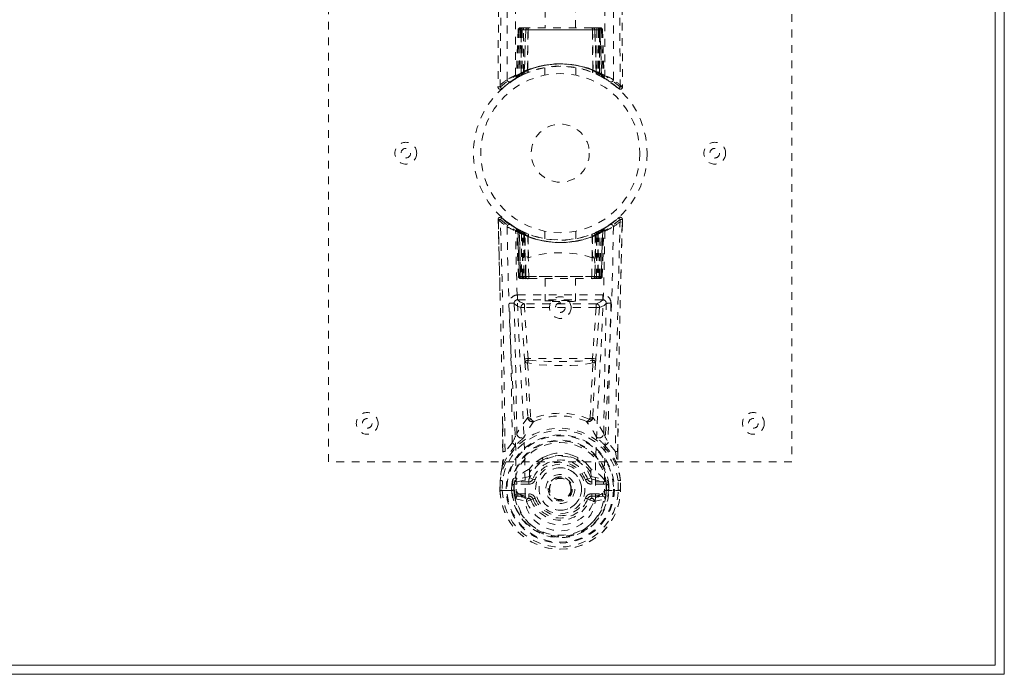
# Model space of a CAD drawing. Header units: inches. Extents: x 18.8 to 114.3, y 46.6 to 70.1.
# Tile 7 of 8: x 101.5 to 114.3, y 46.6 to 55. Entities that reach past the tile are written whole.
import ezdxf

# ---------------------------------------------------------------- set-up
doc = ezdxf.new("R2010")
doc.units = ezdxf.units.IN
doc.header["$MEASUREMENT"] = 0
doc.linetypes.add('SLD-Dashed', pattern=[0.075, 0.05, -0.025])
doc.linetypes.add('SLD-Solid', pattern=[0])

msp = doc.modelspace()

# ---------------------------------------------------------------- linework, layer by layer
at = {"color": 7, "linetype": 'SLD-Solid', "lineweight": 15}
for p, q in [((114.263, 70.057), (114.263, 46.557)), ((114.145, 46.675), (114.145, 69.938)), ((114.145, 69.938), (114.145, 46.675)), ((18.881, 46.675), (114.145, 46.675)), ((114.145, 46.675), (18.881, 46.675)), ((114.263, 46.557), (18.763, 46.557))]:
    msp.add_line(p, q, dxfattribs=at)
at = {"color": 7, "linetype": 'SLD-Dashed', "lineweight": 0}
for p, q in [((105.513, 49.307), (105.513, 57.307)), ((111.513, 57.307), (111.513, 49.307)), ((108.318, 55.164), (108.318, 54.932)), ((108.708, 54.932), (108.708, 55.164)), ((107.966, 54.903), (107.945, 54.297)), ((107.979, 54.903), (107.959, 54.305)), ((107.979, 54.903), (107.966, 54.903)), ((107.998, 54.903), (107.977, 54.316)), ((108, 54.906), (107.978, 54.312)), ((108.065, 54.903), (107.998, 54.903)), ((108.005, 54.903), (108.004, 54.345)), ((108.005, 54.903), (109.02, 54.903)), ((108.006, 54.346), (108.005, 54.903)), ((108.019, 54.932), (108.009, 54.932)), ((108.019, 54.903), (108.018, 54.352)), ((108.019, 54.93), (108.019, 54.903)), ((109.007, 54.903), (108.019, 54.903)), ((108.082, 54.932), (108.028, 54.932)), ((108.037, 54.36), (108.037, 54.903)), ((108.037, 54.903), (108.988, 54.903)), ((108.045, 54.351), (108.065, 54.903)), ((108.066, 54.903), (108.047, 54.352)), ((108.065, 54.903), (108.066, 54.903)), ((108.088, 54.379), (108.094, 54.903)), ((108.096, 54.903), (108.092, 54.381)), ((108.096, 54.903), (108.094, 54.903)), ((108.103, 54.932), (108.096, 54.932)), ((108.929, 54.903), (108.096, 54.903)), ((108.922, 54.932), (108.104, 54.932)), ((108.93, 54.932), (108.922, 54.932)), ((108.934, 54.381), (108.929, 54.903)), ((108.932, 54.903), (108.929, 54.903)), ((108.932, 54.903), (108.937, 54.379)), ((108.998, 54.932), (108.943, 54.932)), ((108.979, 54.352), (108.959, 54.903)), ((108.959, 54.903), (108.961, 54.903)), ((108.961, 54.903), (108.98, 54.351)), ((109.028, 54.903), (108.961, 54.903)), ((108.988, 54.903), (108.989, 54.36)), ((108.988, 54.903), (108.988, 54.903)), ((109.016, 54.932), (109.006, 54.932)), ((109.007, 54.903), (109.007, 54.352)), ((109.02, 54.903), (109.019, 54.346)), ((109.021, 54.345), (109.021, 54.903)), ((109.027, 54.932), (109.027, 54.932)), ((109.048, 54.312), (109.027, 54.906)), ((109.028, 54.903), (109.048, 54.316)), ((109.032, 54.931), (109.029, 54.932)), ((109.046, 54.903), (109.067, 54.305)), ((109.059, 54.903), (109.046, 54.903)), ((109.059, 54.903), (109.081, 54.297)), ((107.962, 54.29), (108.029, 54.325)), ((107.977, 54.316), (108.045, 54.351)), ((108.017, 54.319), (108.004, 54.345)), ((108.019, 54.32), (108.006, 54.346)), ((108.029, 54.325), (108.03, 54.326)), ((108.033, 54.327), (108.03, 54.326)), ((108.047, 54.352), (108.045, 54.351)), ((108.049, 54.334), (108.05, 54.335)), ((108.088, 54.379), (108.092, 54.381)), ((108.091, 54.352), (108.095, 54.354)), ((108.313, 54.414), (108.313, 54.317)), ((108.713, 54.317), (108.713, 54.414)), ((108.93, 54.354), (108.935, 54.352)), ((108.934, 54.381), (108.937, 54.379)), ((108.975, 54.335), (108.977, 54.334)), ((108.98, 54.351), (108.979, 54.352)), ((108.98, 54.351), (109.048, 54.316)), ((109.007, 54.352), (108.995, 54.326)), ((108.995, 54.326), (108.997, 54.325)), ((108.997, 54.325), (109.063, 54.29)), ((109.019, 54.346), (109.006, 54.32)), ((109.021, 54.345), (109.008, 54.319)), ((107.756, 54.142), (107.857, 54.223)), ((107.867, 54.23), (107.969, 54.293)), ((107.93, 54.272), (107.944, 54.28)), ((107.945, 54.297), (107.959, 54.305)), ((109.067, 54.305), (109.081, 54.297)), ((109.076, 54.285), (109.089, 54.277)), ((109.082, 54.28), (109.095, 54.272)), ((107.706, 54.165), (107.736, 54.165)), ((107.708, 52.397), (107.707, 52.447)), ((107.709, 52.447), (107.71, 52.397)), ((107.731, 51.523), (107.711, 52.44)), ((109.244, 52.449), (109.226, 52.434)), ((109.268, 52.47), (109.254, 52.457)), ((109.315, 52.401), (109.317, 52.447)), ((109.317, 52.4), (109.318, 52.447)), ((107.941, 52.335), (107.871, 52.379)), ((107.947, 52.331), (107.934, 52.339)), ((107.953, 52.327), (107.94, 52.334)), ((107.947, 52.331), (107.947, 52.331)), ((107.962, 52.306), (107.949, 52.314)), ((107.97, 51.711), (107.949, 52.314)), ((107.95, 52.329), (107.95, 52.329)), ((107.962, 52.306), (107.983, 51.711)), ((107.983, 51.711), (107.962, 52.306)), ((107.962, 52.306), (107.962, 52.306)), ((107.965, 52.321), (107.965, 52.321)), ((108.03, 52.288), (107.965, 52.321)), ((107.981, 52.299), (108.001, 51.707)), ((108.047, 52.262), (107.981, 52.296)), ((108.001, 51.711), (107.981, 52.296)), ((108.009, 52.266), (108.021, 52.292)), ((108.027, 52.257), (108.039, 52.283)), ((108.032, 52.287), (108.03, 52.288)), ((108.039, 52.283), (108.032, 52.287)), ((108.041, 52.251), (108.053, 52.277)), ((108.052, 52.277), (108.071, 52.269)), ((108.313, 52.296), (108.313, 52.199)), ((108.713, 52.199), (108.713, 52.296)), ((108.954, 52.269), (108.973, 52.277)), ((109.045, 52.296), (108.978, 52.262)), ((109.003, 52.259), (108.991, 52.285)), ((108.995, 52.288), (108.994, 52.287)), ((109.06, 52.321), (108.995, 52.288)), ((109.022, 51.707), (109.044, 52.299)), ((109.024, 51.711), (109.045, 52.296)), ((109.042, 51.711), (109.063, 52.306)), ((109.063, 52.306), (109.042, 51.711)), ((109.056, 51.711), (109.077, 52.314)), ((109.06, 52.321), (109.06, 52.321)), ((109.077, 52.314), (109.063, 52.306)), ((109.063, 52.306), (109.063, 52.306)), ((109.075, 52.329), (109.075, 52.329)), ((109.091, 52.339), (109.078, 52.331)), ((109.078, 52.331), (109.078, 52.331)), ((109.185, 52.402), (109.167, 52.384)), ((108.009, 52.266), (108.009, 51.711)), ((108.027, 52.257), (108.009, 52.266)), ((108.022, 52.259), (108.041, 52.251)), ((108.023, 51.711), (108.022, 52.259)), ((108.027, 51.711), (108.027, 52.257)), ((108.041, 52.251), (108.041, 51.711)), ((108.06, 52.243), (108.041, 52.251)), ((108.041, 52.251), (108.041, 51.711)), ((108.047, 52.262), (108.049, 52.261)), ((108.066, 51.711), (108.047, 52.262)), ((108.049, 52.261), (108.066, 51.761)), ((108.06, 52.243), (108.071, 52.269)), ((108.06, 51.711), (108.06, 52.243)), ((108.098, 52.23), (108.094, 52.231)), ((108.096, 51.954), (108.094, 52.231)), ((108.102, 52.257), (108.098, 52.258)), ((108.098, 52.23), (108.101, 51.952)), ((108.928, 52.258), (108.923, 52.257)), ((108.925, 51.952), (108.927, 52.23)), ((108.931, 52.231), (108.927, 52.23)), ((108.931, 52.231), (108.929, 51.954)), ((108.978, 52.262), (108.959, 51.711)), ((108.959, 51.761), (108.977, 52.261)), ((108.985, 52.251), (108.966, 52.243)), ((108.966, 52.243), (108.966, 51.711)), ((108.977, 52.261), (108.978, 52.262)), ((108.984, 52.251), (109.003, 52.259)), ((108.984, 51.711), (108.985, 52.251)), ((108.984, 51.711), (108.984, 52.251)), ((109.016, 52.266), (108.998, 52.257)), ((108.998, 52.257), (108.998, 51.711)), ((109.003, 52.259), (109.003, 51.711)), ((109.016, 51.711), (109.016, 52.266)), ((108.099, 51.952), (108.101, 51.952)), ((108.106, 51.708), (108.099, 51.952)), ((108.92, 51.708), (108.926, 51.952)), ((108.925, 51.952), (108.926, 51.952)), ((107.97, 51.711), (107.983, 51.711)), ((108.001, 51.711), (108.066, 51.711)), ((108.009, 51.711), (108.027, 51.711)), ((108.01, 51.682), (108.023, 51.682)), ((108.013, 51.682), (108.023, 51.682)), ((108.031, 51.682), (108.022, 51.683)), ((108.041, 51.711), (108.023, 51.711)), ((108.023, 51.682), (108.024, 51.682)), ((108.998, 51.711), (108.027, 51.711)), ((108.031, 51.682), (108.089, 51.682)), ((108.041, 51.711), (108.06, 51.711)), ((108.041, 51.711), (108.984, 51.711)), ((108.966, 51.711), (108.06, 51.711)), ((108.089, 51.682), (108.06, 51.682)), ((108.067, 51.711), (108.066, 51.711)), ((108.067, 51.711), (108.067, 51.709)), ((108.096, 51.682), (108.112, 51.682)), ((108.096, 51.682), (108.096, 51.682)), ((108.112, 51.682), (108.913, 51.682)), ((108.318, 51.682), (108.318, 51.391)), ((108.708, 51.391), (108.708, 51.682)), ((108.913, 51.682), (108.929, 51.682)), ((108.929, 51.682), (108.93, 51.682)), ((108.936, 51.682), (108.994, 51.682)), ((108.965, 51.682), (108.936, 51.682)), ((108.959, 51.711), (108.958, 51.711)), ((108.958, 51.709), (108.958, 51.711)), ((108.959, 51.711), (109.024, 51.711)), ((108.965, 51.682), (108.965, 51.682)), ((108.965, 51.682), (108.984, 51.682)), ((108.966, 51.711), (108.984, 51.711)), ((109.003, 51.711), (108.984, 51.711)), ((108.998, 51.711), (109.016, 51.711)), ((109.001, 51.682), (109.002, 51.682)), ((109.002, 51.682), (109.012, 51.682)), ((109.002, 51.682), (109.016, 51.682)), ((109.024, 51.711), (109.024, 51.711)), ((109.042, 51.711), (109.056, 51.711)), ((107.961, 51.47), (107.961, 51.408)), ((109.064, 51.47), (107.961, 51.47)), ((107.961, 51.408), (109.064, 51.408)), ((109.064, 51.408), (109.064, 51.47)), ((108.004, 51.308), (108.051, 50.643)), ((108.049, 51.355), (108.049, 51.31)), ((108.977, 51.355), (108.049, 51.355)), ((108.977, 51.31), (108.049, 51.31)), ((108.095, 50.647), (108.049, 51.31)), ((108.977, 51.31), (108.93, 50.647)), ((109.021, 51.308), (108.975, 50.643)), ((108.977, 51.355), (108.977, 51.31)), ((109.021, 51.308), (108.977, 51.31)), ((108.93, 50.647), (108.095, 50.647)), ((108.127, 49.876), (108.127, 49.875)), ((108.899, 49.875), (108.899, 49.876)), ((107.768, 49.437), (107.764, 49.798)), ((109.257, 49.437), (109.261, 49.782)), ((107.891, 49.556), (107.798, 49.441)), ((109.227, 49.441), (109.134, 49.556)), ((108.36, 49.394), (108.285, 49.366)), ((108.74, 49.366), (108.666, 49.394)), ((111.513, 49.307), (105.513, 49.307)), ((108.159, 49.268), (108.11, 49.214)), ((108.915, 49.214), (108.866, 49.268)), ((108.115, 49.121), (107.948, 49.084)), ((108.104, 49.085), (108.117, 49.102)), ((108.116, 49.169), (108.115, 49.121)), ((108.117, 49.102), (108.16, 49.086)), ((108.866, 49.086), (108.908, 49.102)), ((108.908, 49.102), (108.921, 49.085)), ((108.909, 49.169), (108.911, 49.121)), ((108.911, 49.121), (109.078, 49.084)), ((107.732, 48.937), (107.733, 49.065)), ((107.733, 49.069), (107.733, 49.065)), ((107.734, 49.065), (107.734, 48.937)), ((107.763, 49.064), (107.762, 48.941)), ((107.883, 48.942), (107.884, 49.016)), ((107.913, 49.014), (107.884, 49.016)), ((107.913, 49.014), (107.913, 48.942)), ((107.918, 49.028), (107.914, 49.014)), ((107.918, 49.028), (107.918, 48.943)), ((107.918, 49.028), (107.918, 49.028)), ((107.952, 49.048), (108.104, 49.085)), ((107.952, 49.048), (107.952, 49.018)), ((108.104, 49.048), (107.952, 49.048)), ((108.104, 49.018), (107.952, 49.018)), ((108.104, 49.048), (108.104, 49.085)), ((108.104, 49.018), (108.104, 49.048)), ((108.921, 49.048), (108.921, 49.085)), ((108.921, 49.085), (109.074, 49.048)), ((109.074, 49.048), (108.921, 49.048)), ((108.921, 49.018), (108.921, 49.048)), ((109.074, 49.018), (108.921, 49.018)), ((109.074, 49.018), (109.074, 49.048)), ((109.112, 49.014), (109.107, 49.028)), ((109.107, 49.028), (109.108, 48.943)), ((109.142, 49.016), (109.112, 49.014)), ((109.112, 48.942), (109.112, 49.014)), ((109.142, 49.016), (109.142, 49.016)), ((109.142, 49.016), (109.142, 48.942)), ((109.263, 48.941), (109.262, 49.064)), ((109.292, 48.937), (109.291, 49.065)), ((109.292, 49.065), (109.292, 49.069)), ((109.293, 48.937), (109.292, 49.065)), ((107.733, 48.937), (107.736, 48.937)), ((107.736, 48.937), (107.763, 48.937)), ((107.763, 48.937), (107.781, 48.937)), ((107.781, 48.938), (107.799, 48.938)), ((107.781, 48.937), (107.781, 48.938)), ((107.799, 48.938), (107.941, 48.938)), ((107.913, 48.942), (107.883, 48.942)), ((107.883, 48.942), (107.883, 48.942)), ((107.918, 48.943), (107.913, 48.942)), ((107.92, 48.864), (107.913, 48.942)), ((107.965, 48.896), (107.965, 48.866)), ((107.965, 48.896), (108.104, 48.896)), ((108.104, 48.836), (107.965, 48.866)), ((107.965, 48.866), (108.104, 48.866)), ((108.104, 48.896), (108.104, 48.866)), ((108.104, 48.866), (108.104, 48.836)), ((108.669, 48.957), (108.669, 48.953)), ((108.921, 48.866), (108.921, 48.896)), ((108.921, 48.896), (109.061, 48.896)), ((108.921, 48.836), (108.921, 48.866)), ((109.061, 48.866), (108.921, 48.836)), ((108.921, 48.866), (109.061, 48.866)), ((109.061, 48.866), (109.061, 48.896)), ((109.084, 48.938), (109.226, 48.938)), ((109.084, 48.932), (109.085, 48.938)), ((109.108, 48.943), (109.112, 48.942)), ((109.142, 48.942), (109.112, 48.942)), ((109.142, 48.942), (109.142, 48.942)), ((109.226, 48.938), (109.245, 48.938)), ((109.245, 48.938), (109.245, 48.937)), ((109.245, 48.937), (109.263, 48.937)), ((109.263, 48.937), (109.289, 48.937)), ((109.289, 48.937), (109.293, 48.937)), ((107.935, 48.829), (108.076, 48.796)), ((108.16, 48.827), (108.132, 48.817)), ((108.893, 48.817), (108.866, 48.827)), ((108.949, 48.796), (109.09, 48.829))]:
    msp.add_line(p, q, dxfattribs=at)
at = {"color": 7, "linetype": 'SLD-Dashed', "lineweight": 0, "flags": 128}
for points in [[(107.825, 54.259), (107.826, 56.354), (107.837, 58.448), (107.859, 60.541), (107.892, 62.631), (107.915, 63.943), (107.939, 65.253), (107.959, 66.559), (107.969, 67.862), (107.965, 69.161)], [(107.933, 54.314), (107.934, 56.181), (107.944, 58.047), (107.963, 59.911), (107.991, 61.774), (108.018, 63.263), (108.047, 64.749), (108.073, 66.232), (108.087, 67.712), (108.082, 69.185)], [(108.943, 69.185), (108.938, 67.712), (108.953, 66.232), (108.978, 64.749), (109.007, 63.263), (109.035, 61.774), (109.063, 59.911), (109.081, 58.047), (109.091, 56.181), (109.092, 54.314)], [(109.201, 54.259), (109.199, 56.354), (109.188, 58.448), (109.166, 60.541), (109.134, 62.631), (109.11, 63.943), (109.086, 65.253), (109.067, 66.559), (109.056, 67.862), (109.061, 69.161)], [(107.806, 68.662), (107.808, 67.967), (107.809, 67.24), (107.809, 66.478), (107.807, 65.684), (107.805, 64.9), (107.802, 64.23), (107.799, 63.597), (107.796, 62.924), (107.792, 62.21), (107.791, 62.014), (107.789, 61.816), (107.788, 61.615), (107.787, 61.412), (107.786, 61.297), (107.785, 61.051), (107.783, 60.782), (107.78, 60.351), (107.776, 59.87), (107.773, 59.339), (107.769, 58.759), (107.766, 58.368), (107.763, 57.958), (107.76, 57.553), (107.757, 57.171), (107.755, 56.803), (107.75, 56.183), (107.746, 55.609), (107.742, 55.082), (107.739, 54.6), (107.736, 54.165)], [(109.219, 68.662), (109.217, 67.812), (109.217, 66.923), (109.217, 65.993), (109.22, 65.028), (109.223, 64.237), (109.226, 63.606), (109.229, 62.932), (109.233, 62.215), (109.235, 62.019), (109.236, 61.819), (109.237, 61.617), (109.238, 61.412), (109.239, 61.294), (109.241, 61.045), (109.243, 60.773), (109.246, 60.339), (109.249, 59.858), (109.253, 59.328), (109.257, 58.751), (109.26, 58.363), (109.262, 57.957), (109.266, 57.51), (109.269, 57.066), (109.272, 56.651), (109.275, 56.16), (109.279, 55.715), (109.281, 55.315), (109.284, 54.96), (109.286, 54.65), (109.288, 54.385), (109.29, 54.164)], [(107.776, 68.171), (107.776, 65.039), (107.757, 61.414), (107.732, 57.79), (107.706, 54.165)], [(109.249, 68.197), (109.25, 65.039), (109.268, 61.414), (109.294, 57.79), (109.32, 54.165)], [(107.966, 54.903), (107.969, 54.903), (107.977, 54.903), (107.99, 54.903), (108.005, 54.903)], [(108.019, 54.903), (108.004, 54.903), (107.992, 54.903), (107.983, 54.903), (107.979, 54.903)], [(107.999, 54.91), (107.999, 54.909), (107.998, 54.903)], [(107.998, 54.903), (107.998, 54.903), (108, 54.903), (108.003, 54.903), (108.008, 54.903), (108.014, 54.903), (108.021, 54.903), (108.029, 54.903), (108.037, 54.903)], [(108.094, 54.903), (108.083, 54.903), (108.075, 54.903), (108.069, 54.903), (108.066, 54.903)], [(108.094, 54.903), (108.094, 54.908), (108.094, 54.914), (108.095, 54.919), (108.096, 54.923), (108.098, 54.927), (108.099, 54.929), (108.101, 54.931), (108.103, 54.932)], [(108.922, 54.932), (108.924, 54.931), (108.926, 54.929), (108.927, 54.927), (108.929, 54.923), (108.93, 54.919), (108.931, 54.914), (108.931, 54.908), (108.932, 54.903)], [(108.959, 54.903), (108.956, 54.903), (108.951, 54.903), (108.942, 54.903), (108.932, 54.903)], [(108.988, 54.903), (108.996, 54.903), (109.004, 54.903), (109.011, 54.903), (109.017, 54.903), (109.022, 54.903), (109.025, 54.903), (109.027, 54.903), (109.028, 54.903)], [(109.046, 54.903), (109.042, 54.903), (109.034, 54.903), (109.021, 54.903), (109.007, 54.903)], [(109.02, 54.903), (109.035, 54.903), (109.048, 54.903), (109.057, 54.903), (109.059, 54.903)], [(108.001, 54.311), (108.009, 54.316), (108.016, 54.321)], [(108.091, 54.352), (108.092, 54.353), (108.092, 54.355), (108.093, 54.358), (108.093, 54.361), (108.092, 54.365), (108.091, 54.369), (108.09, 54.374), (108.088, 54.379)], [(108.275, 54.408), (108.297, 54.413), (108.299, 54.413)], [(108.71, 54.414), (108.712, 54.414), (108.694, 54.417), (108.656, 54.422), (108.601, 54.428), (108.537, 54.431), (108.513, 54.432)], [(108.935, 54.352), (108.933, 54.353), (108.933, 54.355), (108.932, 54.358), (108.932, 54.361), (108.933, 54.365), (108.934, 54.369), (108.935, 54.374), (108.937, 54.379)], [(109.009, 54.321), (109.016, 54.316), (109.025, 54.311)], [(109.059, 54.293), (109.065, 54.292), (109.07, 54.296), (109.075, 54.302)], [(109.271, 54.145), (109.278, 54.141), (109.286, 54.139), (109.295, 54.138), (109.302, 54.139), (109.309, 54.143), (109.315, 54.148), (109.318, 54.155), (109.319, 54.162)], [(109.32, 54.165), (109.319, 54.165), (109.317, 54.165), (109.311, 54.164), (109.301, 54.165), (109.295, 54.165), (109.29, 54.165)], [(107.781, 52.449), (107.778, 52.451), (107.757, 52.47)], [(109.293, 51.479), (109.294, 51.553), (109.298, 51.725), (109.303, 51.935), (109.308, 52.182), (109.314, 52.44)], [(107.825, 52.354), (107.832, 51.9), (107.845, 51.451), (107.862, 51.008), (107.883, 50.572), (107.914, 50.006), (107.937, 49.459), (107.941, 48.932)], [(108.058, 48.866), (108.054, 49.396), (108.03, 49.945), (107.998, 50.512), (107.975, 50.949), (107.957, 51.394), (107.943, 51.844), (107.935, 52.298)], [(107.956, 52.326), (107.95, 52.329), (107.947, 52.331)], [(107.979, 52.303), (107.974, 52.314), (107.968, 52.319)], [(108.021, 52.29), (108.013, 52.295), (108.005, 52.3)], [(108.022, 52.259), (108.027, 52.269), (108.031, 52.278), (108.034, 52.284), (108.035, 52.285)], [(108.052, 52.277), (108.052, 52.275), (108.049, 52.27), (108.045, 52.261), (108.041, 52.251)], [(109.09, 52.298), (109.082, 51.844), (109.069, 51.394), (109.05, 50.949), (109.027, 50.512), (108.995, 49.945), (108.971, 49.396), (108.967, 48.866)], [(108.972, 52.277), (108.973, 52.275), (108.976, 52.269), (108.979, 52.261), (108.984, 52.251)], [(108.985, 52.251), (108.98, 52.261), (108.976, 52.27), (108.974, 52.275), (108.973, 52.277)], [(108.998, 52.257), (108.994, 52.267), (108.99, 52.276), (108.987, 52.281), (108.986, 52.283)], [(109.016, 52.266), (109.012, 52.275), (109.008, 52.284), (109.005, 52.29), (109.004, 52.292)], [(109.02, 52.3), (109.012, 52.295), (109.005, 52.29)], [(109.2, 52.354), (109.193, 51.9), (109.181, 51.451), (109.163, 51.008), (109.142, 50.572), (109.111, 50.006), (109.089, 49.459), (109.084, 48.932)], [(108.966, 52.243), (108.961, 52.253), (108.958, 52.262), (108.955, 52.267), (108.954, 52.269)], [(108.066, 51.761), (108.066, 51.874), (108.07, 51.93), (108.076, 51.956), (108.08, 51.961), (108.083, 51.963), (108.084, 51.963), (108.086, 51.963), (108.089, 51.961), (108.092, 51.959), (108.096, 51.954)], [(108.096, 51.954), (108.098, 51.952), (108.098, 51.952), (108.099, 51.952), (108.099, 51.952)], [(108.926, 51.952), (108.926, 51.952), (108.927, 51.952), (108.928, 51.952), (108.929, 51.954)], [(108.929, 51.954), (108.934, 51.959), (108.936, 51.961), (108.939, 51.963), (108.941, 51.963), (108.942, 51.963), (108.945, 51.961), (108.949, 51.956), (108.956, 51.93), (108.96, 51.874), (108.959, 51.761)], [(108.009, 51.711), (107.994, 51.711), (107.981, 51.711), (107.972, 51.711), (107.97, 51.711), (107.97, 51.711)], [(107.983, 51.711), (107.987, 51.711), (107.996, 51.711), (108.008, 51.711), (108.023, 51.711)], [(108.041, 51.711), (108.025, 51.711), (108.018, 51.711), (108.012, 51.711), (108.007, 51.711), (108.003, 51.711), (108.001, 51.711), (108.001, 51.711)], [(108.066, 51.761), (108.066, 51.761), (108.067, 51.711)], [(108.106, 51.708), (108.308, 51.708), (108.513, 51.708), (108.718, 51.708), (108.92, 51.708)], [(108.958, 51.711), (108.959, 51.761), (108.959, 51.761)], [(109.024, 51.711), (109.024, 51.711), (109.022, 51.711), (109.018, 51.711), (109.013, 51.711), (109.007, 51.711), (109, 51.711), (108.984, 51.711)], [(109.003, 51.711), (109.017, 51.711), (109.03, 51.711), (109.039, 51.711), (109.042, 51.711)], [(109.056, 51.711), (109.055, 51.711), (109.053, 51.711), (109.044, 51.711), (109.031, 51.711), (109.016, 51.711)], [(108.049, 51.355), (107.99, 51.381), (107.961, 51.408)], [(109.064, 51.408), (109.035, 51.381), (108.977, 51.355)], [(107.916, 51.362), (107.945, 51.334), (108.004, 51.308)], [(107.916, 51.362), (107.936, 50.518), (107.95, 49.676)], [(108.049, 51.31), (108.033, 51.309), (108.019, 51.308), (108.009, 51.308), (108.004, 51.308)], [(109.021, 51.308), (109.081, 51.334), (109.109, 51.362)], [(109.076, 49.676), (109.089, 50.518), (109.109, 51.362)], [(108.051, 50.643), (108.055, 50.644), (108.065, 50.644), (108.08, 50.646), (108.095, 50.647)], [(108.051, 50.643), (108.053, 50.621), (108.056, 50.6)], [(108.1, 50.625), (108.097, 50.636), (108.095, 50.647)], [(108.93, 50.647), (108.928, 50.636), (108.925, 50.625)], [(108.93, 50.647), (108.945, 50.646), (108.96, 50.644), (108.97, 50.644), (108.975, 50.643)], [(108.97, 50.6), (108.972, 50.621), (108.975, 50.643)], [(108.056, 50.6), (108.074, 50.241), (108.092, 49.889)], [(108.936, 50.59), (108.797, 50.566), (108.655, 50.557), (108.513, 50.555), (108.37, 50.557), (108.229, 50.566), (108.09, 50.59)], [(108.09, 50.59), (108.109, 50.229), (108.127, 49.876)], [(108.899, 49.876), (108.916, 50.229), (108.936, 50.59)], [(108.97, 50.6), (108.951, 50.241), (108.934, 49.889)], [(108.091, 49.882), (108.017, 49.784), (107.95, 49.676)], [(108.091, 49.882), (108.093, 49.872), (108.097, 49.863), (108.103, 49.856), (108.11, 49.852), (108.117, 49.851), (108.125, 49.852), (108.132, 49.857), (108.137, 49.864)], [(108.888, 49.864), (108.894, 49.857), (108.901, 49.852), (108.908, 49.851), (108.916, 49.852), (108.923, 49.856), (108.928, 49.863), (108.932, 49.872), (108.935, 49.882)], [(109.076, 49.676), (109.009, 49.784), (108.935, 49.882)], [(107.767, 49.799), (107.768, 49.678), (107.77, 49.439)], [(109.256, 49.439), (109.257, 49.673), (109.258, 49.783)], [(108.044, 49.628), (108.039, 49.622), (108.031, 49.614)], [(108.995, 49.614), (108.986, 49.622), (108.982, 49.628)], [(107.934, 49.521), (107.835, 49.396), (107.761, 49.246)], [(109.091, 49.521), (109.192, 49.392), (109.265, 49.246)], [(108.285, 49.366), (108.187, 49.299), (108.159, 49.268)], [(108.866, 49.268), (108.839, 49.299), (108.74, 49.366)], [(107.761, 49.246), (107.744, 49.158), (107.733, 49.069)], [(107.761, 49.246), (107.759, 49.24), (107.759, 49.235)], [(109.267, 49.235), (109.266, 49.24), (109.265, 49.246)], [(109.292, 49.069), (109.281, 49.158), (109.265, 49.246)], [(108.911, 49.121), (108.91, 49.109), (108.908, 49.102), (108.908, 49.102)], [(107.763, 49.064), (107.757, 49.065), (107.752, 49.066), (107.747, 49.067), (107.743, 49.067), (107.739, 49.068), (107.736, 49.068), (107.734, 49.069), (107.733, 49.069)], [(107.733, 49.065), (107.733, 49.065), (107.734, 49.065), (107.737, 49.065), (107.74, 49.065), (107.745, 49.065), (107.751, 49.065), (107.757, 49.064), (107.763, 49.064)], [(107.913, 49.014), (107.914, 49.014), (107.914, 49.014)], [(107.952, 49.018), (107.934, 49.02), (107.918, 49.028)], [(107.948, 49.084), (107.941, 49.076), (107.925, 49.062)], [(108.188, 49.076), (108.182, 49.078), (108.177, 49.08), (108.173, 49.082), (108.168, 49.083), (108.165, 49.084), (108.162, 49.085), (108.16, 49.086), (108.16, 49.086)], [(108.837, 49.076), (108.843, 49.078), (108.848, 49.08), (108.853, 49.082), (108.857, 49.083), (108.861, 49.084), (108.863, 49.085), (108.865, 49.086), (108.866, 49.086)], [(109.107, 49.028), (109.091, 49.02), (109.074, 49.018)], [(109.1, 49.062), (109.094, 49.067), (109.078, 49.084)], [(109.107, 49.028), (109.107, 49.028), (109.107, 49.028), (109.107, 49.028), (109.107, 49.028), (109.107, 49.028), (109.107, 49.028), (109.107, 49.028), (109.107, 49.028)], [(109.112, 49.014), (109.112, 49.014), (109.112, 49.014)], [(109.292, 49.069), (109.291, 49.069), (109.289, 49.068), (109.286, 49.068), (109.283, 49.067), (109.278, 49.067), (109.273, 49.066), (109.268, 49.065), (109.262, 49.064)], [(109.262, 49.064), (109.269, 49.064), (109.275, 49.065), (109.28, 49.065), (109.285, 49.065), (109.289, 49.065), (109.291, 49.065), (109.292, 49.065), (109.292, 49.065)], [(107.762, 48.941), (107.756, 48.941), (107.75, 48.941), (107.744, 48.941), (107.739, 48.941), (107.736, 48.941), (107.733, 48.941), (107.732, 48.94), (107.733, 48.937)], [(107.923, 48.879), (107.942, 48.891), (107.965, 48.896)], [(107.941, 48.932), (107.941, 48.935), (107.941, 48.938)], [(107.941, 48.932), (107.946, 48.923), (107.953, 48.914)], [(108.058, 48.866), (108.056, 48.866), (108.054, 48.867)], [(108.967, 48.866), (108.965, 48.784), (108.945, 48.702), (108.907, 48.624), (108.851, 48.554), (108.78, 48.496), (108.698, 48.452), (108.607, 48.424), (108.513, 48.415), (108.418, 48.424), (108.328, 48.452), (108.245, 48.496), (108.174, 48.554), (108.119, 48.624), (108.081, 48.702), (108.06, 48.784), (108.058, 48.866)], [(108.132, 48.817), (108.125, 48.829), (108.121, 48.833), (108.117, 48.835), (108.113, 48.836), (108.109, 48.836), (108.099, 48.835), (108.09, 48.831), (108.082, 48.826), (108.078, 48.822), (108.076, 48.816), (108.076, 48.798)], [(108.188, 48.837), (108.182, 48.835), (108.177, 48.833), (108.173, 48.832), (108.168, 48.83), (108.165, 48.829), (108.162, 48.828), (108.16, 48.827), (108.16, 48.827)], [(108.837, 48.837), (108.843, 48.835), (108.848, 48.833), (108.853, 48.832), (108.857, 48.83), (108.861, 48.829), (108.863, 48.828), (108.865, 48.827), (108.866, 48.827)], [(108.95, 48.798), (108.951, 48.811), (108.948, 48.821), (108.946, 48.824), (108.943, 48.827), (108.935, 48.832), (108.925, 48.835), (108.915, 48.836), (108.909, 48.835), (108.904, 48.832), (108.898, 48.826), (108.893, 48.817)], [(108.971, 48.867), (108.969, 48.866), (108.967, 48.866)], [(109.061, 48.896), (109.083, 48.891), (109.103, 48.879)], [(109.084, 48.932), (109.079, 48.923), (109.072, 48.914)], [(109.293, 48.937), (109.293, 48.94), (109.292, 48.941), (109.29, 48.941), (109.286, 48.941), (109.281, 48.941), (109.276, 48.941), (109.27, 48.941), (109.263, 48.941)], [(108.132, 48.817), (108.13, 48.816), (108.124, 48.814), (108.116, 48.811), (108.106, 48.807), (108.096, 48.803), (108.087, 48.8), (108.08, 48.797), (108.076, 48.796)], [(108.893, 48.817), (108.895, 48.816), (108.901, 48.814), (108.909, 48.811), (108.919, 48.807), (108.93, 48.803), (108.939, 48.8), (108.945, 48.797), (108.949, 48.796)]]:
    msp.add_lwpolyline(points, dxfattribs=at)
at = {"color": 7, "linetype": 'SLD-Dashed', "lineweight": 0}
for centre, radius in [((108.513, 53.307), 1.125), ((108.513, 53.307), 1.03), ((108.513, 53.307), 0.376), ((106.513, 53.307), 0.141), ((110.513, 53.307), 0.141), ((106.513, 53.307), 0.0625), ((110.513, 53.307), 0.0625), ((108.513, 51.307), 0.14), ((108.513, 51.307), 0.0625), ((106.013, 49.807), 0.141), ((106.013, 49.807), 0.0625), ((111.013, 49.807), 0.141), ((111.013, 49.807), 0.0625), ((108.513, 48.957), 0.7), ((108.513, 48.957), 0.69), ((108.513, 48.957), 0.623), ((108.513, 48.957), 0.32), ((108.513, 48.957), 0.275), ((108.513, 48.957), 0.188), ((108.513, 48.957), 0.156), ((108.513, 48.957), 0.142), ((108.513, 48.957), 0.139), ((108.513, 48.957), 0.138)]:
    msp.add_circle(centre, radius, dxfattribs=at)
for centre, radius, start, end in [((107.996, 54.902), 0.03, 90.012, 177.9987), ((108.048, 54.834), 0.105, 114.0006, 139.1393), ((108.009, 54.902), 0.03, 113.8876, 178.0122), ((108.01, 54.9), 0.0317, 89.3268, 119.9553), ((108.028, 54.902), 0.03, 90.06, 178.0763), ((108.034, 54.892), 0.0394, 84.2322, 144.8118), ((108.032, 55.012), 0.0836, 255.4945, 260.8966), ((108.523, 54.909), 0.486, 177.3927, 180.8057), ((108.094, 54.902), 0.0299, 90.1855, 178.203), ((108.096, 54.902), 0.0299, 90.1803, 178.2082), ((108.131, 54.909), 0.0354, 140.786, 190.7097), ((108.894, 54.909), 0.0354, 349.2647, 39.2396), ((108.93, 54.902), 0.0299, 1.8008, 89.8108), ((108.931, 54.902), 0.0299, 1.7919, 89.8107), ((107.229, 54.906), 1.759, 359.8907, 0.8337), ((108.984, 54.884), 0.0478, 22.9947, 85.2676), ((108.998, 54.902), 0.03, 1.9417, 89.931), ((108.994, 55.007), 0.0781, 279.4669, 285.0227), ((108.39, 54.909), 0.617, 359.4074, 1.9228), ((109.016, 54.9), 0.0315, 57.5284, 90.7093), ((108.984, 55.125), 0.198, 280.4095, 282.6841), ((109.016, 54.902), 0.03, 1.9811, 66.4983), ((109.029, 54.902), 0.03, 1.9962, 89.9932), ((109.028, 54.901), 0.0305, 2.3488, 69.5947), ((108.513, 53.307), 1.157, 47.826, 132.1719), ((108.513, 53.275), 1.19, 60.8755, 119.1245), ((108.513, 53.308), 1.155, 64.0066, 115.9934), ((108.513, 53.308), 1.155, 64.6488, 115.3509), ((108.513, 53.307), 1.156, 65.6758, 114.3247), ((108.513, 53.343), 1.12, 67.9154, 112.0846), ((108.497, 53.076), 1.361, 114.4618, 119.607), ((107.975, 54.327), 0.043, 197.0315, 245.7901), ((108.507, 53.667), 0.844, 126.5355, 131.7567), ((108.513, 53.307), 1.128, 60.4664, 119.5336), ((108.489, 53.693), 0.81, 125.5744, 130.9376), ((108.511, 53.309), 1.125, 114.3002, 119.2382), ((107.947, 54.317), 0.0299, 299.2579, 358.2018), ((107.949, 54.315), 0.0278, 298.0053, 1.6048), ((108.498, 53.687), 0.817, 124.424, 129.6433), ((108.067, 54.364), 0.0504, 193.5787, 226.9619), ((108.016, 54.352), 0.0297, 295.5452, 358.5148), ((108.017, 54.352), 0.0297, 295.4665, 358.5115), ((108.131, 54.393), 0.0994, 198.8558, 215.5651), ((108.472, 53.75), 0.737, 121.3863, 125.2495), ((108.062, 54.363), 0.0345, 344.8644, 31.0525), ((108.963, 54.363), 0.0345, 148.9552, 195.1476), ((108.551, 53.747), 0.741, 54.7603, 58.6198), ((108.905, 54.388), 0.0883, 323.2311, 342.0641), ((108.516, 53.314), 1.119, 60.7485, 65.7106), ((109.008, 54.352), 0.0297, 181.4617, 244.5458), ((109.01, 54.352), 0.0297, 181.4776, 244.4612), ((108.532, 53.693), 0.809, 50.3306, 55.6029), ((108.539, 53.696), 0.806, 49.0468, 54.4364), ((108.517, 53.665), 0.846, 48.2528, 53.4594), ((109.078, 54.317), 0.0299, 181.7982, 240.7421), ((109.071, 54.313), 0.0235, 171.7444, 234.8886), ((109.051, 54.327), 0.0429, 294.1832, 342.9964), ((108.528, 53.075), 1.362, 60.3949, 65.5362), ((108.502, 53.278), 1.192, 124.6551, 131.9427), ((108.503, 53.319), 1.111, 124.616, 132.0568), ((107.855, 54.259), 0.03, 180.3292, 304.0458), ((108.512, 53.308), 1.126, 119.5317, 124.6645), ((107.915, 54.298), 0.03, 301.1092, 358.0007), ((107.929, 54.306), 0.0299, 300.3117, 358.1015), ((108.519, 53.295), 1.14, 118.6783, 120.2957), ((107.93, 54.293), 0.0187, 320.8845, 23.0794), ((108.562, 53.392), 1.029, 59.6479, 62.7045), ((108.744, 53.707), 0.665, 59.3306, 61.6801), ((109.097, 54.306), 0.0299, 181.9085, 239.6783), ((108.513, 53.307), 1.127, 55.339, 60.4677), ((109.111, 54.298), 0.03, 181.9809, 238.8929), ((109.171, 54.259), 0.03, 235.9288, 359.6878), ((108.523, 53.32), 1.111, 47.936, 55.3848), ((108.524, 53.279), 1.19, 48.0518, 55.3491), ((107.736, 54.165), 0.03, 179.5933, 312.1646), ((107.844, 54.242), 0.133, 215.7314, 228.6456), ((109.29, 54.165), 0.03, 227.8401, 0.398), ((110.453, 53.09), 1.584, 137.2626, 138.3472), ((107.737, 52.447), 0.03, 47.9304, 181.4926), ((107.746, 51.82), 0.628, 90.8075, 93.5459), ((108.497, 53.33), 1.185, 228.2243, 235.5023), ((108.141, 52.098), 0.534, 135.8729, 139.062), ((-35.883, 48.035), 143.688, 0.56053, 1.75969), ((108.513, 53.308), 1.158, 227.9756, 312.0242), ((108.507, 53.3), 1.119, 228.0229, 235.4144), ((108.115, 52.793), 0.483, 223.7227, 237.8614), ((108.556, 53.243), 1.05, 298.8379, 308.4375), ((108.526, 53.29), 1.106, 304.5472, 311.8221), ((108.529, 53.33), 1.185, 304.4968, 311.7773), ((259.309, 47.906), 150.089, 178.26579, 179.41381), ((109.288, 52.447), 0.03, 358.5066, 132.0705), ((108.293, 51.555), 1.337, 41.8953, 43.1697), ((109.3, 52.355), 0.0934, 78.5811, 97.0655), ((-29.91, 48.159), 137.684, 0.68204, 1.76374), ((107.855, 52.354), 0.03, 55.9391, 180.2017), ((108.498, 53.543), 1.366, 240.5315, 245.6822), ((108.511, 53.304), 1.125, 235.3825, 240.559), ((107.919, 52.313), 0.03, 1.9741, 59.1229), ((107.976, 52.286), 0.043, 114.298, 163.0584), ((108.513, 53.338), 1.19, 240.9439, 299.0561), ((107.921, 52.314), 0.0272, 359.335, 40.2793), ((108.438, 53.173), 0.974, 239.6424, 243.7655), ((107.932, 52.305), 0.0299, 1.7885, 59.8768), ((107.932, 52.305), 0.0299, 1.8951, 59.8863), ((108.463, 52.893), 0.775, 228.3632, 234.0881), ((108.513, 53.307), 1.127, 240.5518, 299.4482), ((108.46, 52.883), 0.762, 229.2388, 234.9693), ((107.951, 52.295), 0.0299, 1.8054, 60.9305), ((108.513, 53.307), 1.128, 240.9537, 245.9038), ((108.47, 52.89), 0.77, 230.5068, 236.0804), ((108.017, 52.261), 0.0297, 1.5147, 64.5496), ((108.019, 52.26), 0.0297, 1.5241, 64.6379), ((108.633, 53.044), 0.839, 293.5949, 295.4274), ((108.509, 53.314), 1.136, 294.114, 299.0279), ((109.006, 52.26), 0.0297, 115.3395, 178.4985), ((109.008, 52.261), 0.0297, 115.4513, 178.4989), ((108.567, 52.874), 0.75, 303.8473, 309.5655), ((108.565, 52.884), 0.763, 305.037, 310.7563), ((108.563, 52.892), 0.774, 305.9072, 311.6414), ((108.59, 53.168), 0.969, 296.2239, 300.371), ((109.075, 52.295), 0.0299, 119.1117, 178.1825), ((109.075, 52.295), 0.03, 119.0694, 163.2257), ((109.093, 52.305), 0.03, 120.117, 178.0858), ((109.093, 52.305), 0.0299, 120.1232, 178.2115), ((108.512, 53.307), 1.128, 299.4487, 304.6098), ((109.049, 52.286), 0.0429, 16.9387, 65.7062), ((109.107, 52.313), 0.03, 120.8883, 178.0147), ((109.104, 52.314), 0.0272, 139.7207, 180.665), ((108.527, 53.546), 1.369, 294.3219, 299.4625), ((109.17, 52.354), 0.03, 359.8128, 124.0464), ((247.176, 48.155), 137.924, 178.23603, 179.32385), ((108.513, 53.305), 1.155, 245.1324, 294.8676), ((108.513, 53.305), 1.155, 245.9283, 294.0717), ((108.455, 52.837), 0.705, 234.8509, 239.2282), ((108.513, 53.305), 1.155, 246.9083, 293.0917), ((108.064, 52.249), 0.0346, 329.0514, 15.1837), ((108.068, 52.247), 0.0349, 329.3433, 15.0753), ((108.513, 53.27), 1.12, 248.284, 291.7161), ((108.957, 52.247), 0.0349, 164.8981, 210.664), ((108.961, 52.249), 0.0347, 164.8699, 210.8951), ((108.568, 52.841), 0.71, 300.7822, 305.1333), ((108.513, 50.686), 1.332, 71.9764, 108.0233), ((108, 51.712), 0.03, 182.0013, 269.988), ((108.034, 51.76), 0.0806, 218.1902, 252.5538), ((108.013, 51.712), 0.03, 181.9386, 269.9161), ((108.029, 51.71), 0.0276, 179.1092, 257.2457), ((108.03, 51.703), 0.0218, 247.4315, 275.186), ((108.456, 51.703), 0.434, 179.0629, 182.8873), ((108.451, 51.703), 0.424, 179.0375, 182.9498), ((108.496, 51.704), 0.456, 179.1168, 182.7591), ((108.484, 51.703), 0.443, 179.0823, 182.8307), ((108.519, 51.703), 0.459, 179.1027, 182.7175), ((108.096, 51.711), 0.0299, 181.8045, 269.8251), ((108.101, 52.239), 0.53, 266.3914, 270.5171), ((108.097, 51.711), 0.0295, 183.4714, 269.0104), ((108.138, 51.703), 0.0335, 170.2657, 218.8616), ((108.887, 51.703), 0.0334, 321.1032, 9.7695), ((108.925, 52.238), 0.53, 269.4821, 273.6094), ((108.929, 51.711), 0.0295, 271.0059, 356.5122), ((108.929, 51.711), 0.0299, 270.1749, 358.1955), ((108.501, 51.703), 0.465, 357.3137, 0.8847), ((108.548, 51.703), 0.435, 357.138, 0.9489), ((108.521, 51.704), 0.463, 357.2812, 0.8614), ((108.99, 51.717), 0.0354, 260.9602, 350.2132), ((108.994, 51.712), 0.03, 270.0607, 358.0756), ((108.57, 51.703), 0.429, 357.0813, 0.9499), ((108.567, 51.703), 0.436, 357.1218, 0.928), ((109.012, 51.712), 0.03, 270.021, 358.0434), ((108.992, 51.76), 0.0807, 287.4466, 321.8018), ((109.026, 51.712), 0.03, 270.0068, 358.0038), ((107.961, 51.366), 0.105, 89.8856, 181.4323), ((107.961, 51.363), 0.045, 89.8866, 181.4282), ((109.065, 51.366), 0.105, 358.5846, 90.0975), ((109.064, 51.363), 0.045, 358.5811, 90.1101), ((107.879, 51.037), 0.327, 83.5365, 94.0538), ((6.572, 48.488), 101.325, 0.60405, 1.62578), ((108.049, 51.31), 0.0451, 90.3589, 183.0875), ((108.976, 51.31), 0.0451, 356.9044, 89.6313), ((109.146, 51.037), 0.326, 85.9337, 96.4763), ((210.421, 48.489), 101.293, 178.3742, 179.39626), ((108.098, 50.578), 0.0476, 87.4296, 152.2464), ((108.366, 50.53), 0.283, 160.1702, 167.6133), ((108.513, 55.45), 4.842, 265.1093, 274.8902), ((108.928, 50.578), 0.0477, 27.762, 92.5639), ((108.663, 50.531), 0.279, 12.3354, 19.8791), ((108.084, 50.634), 0.0441, 230.1761, 277.6379), ((108.941, 50.634), 0.0442, 262.3801, 309.8035), ((108.078, 49.887), 0.0134, 335.5682, 7.2769), ((108.151, 49.889), 0.0605, 186.6644, 290.151), ((108.122, 49.916), 0.0407, 221.3916, 276.0542), ((108.142, 49.879), 0.0161, 192.3094, 252.6634), ((108.513, 48.961), 0.977, 67.4212, 112.5686), ((108.184, 49.88), 0.0498, 199.5552, 255.0356), ((108.513, 49.044), 0.859, 66.6051, 113.3942), ((108.875, 49.889), 0.0605, 249.849, 353.3356), ((108.841, 49.88), 0.0498, 284.9622, 340.4471), ((108.883, 49.879), 0.0161, 287.3605, 347.7361), ((108.903, 49.916), 0.0408, 263.9544, 318.5797), ((108.947, 49.887), 0.0133, 172.7425, 204.5364), ((108.513, 48.957), 0.787, 8.1858, 171.8142), ((109.184, 49.055), 1.277, 142.4876, 153.3064), ((107.844, 49.056), 1.273, 26.6792, 37.528), ((108.513, 48.957), 0.758, 8.1859, 171.8141), ((106.724, 50.203), 1.334, 331.0239, 336.7404), ((109.658, 47.815), 2.426, 132.1315, 135.2884), ((108.01, 49.679), 0.0605, 182.4494, 303.6183), ((109.015, 49.679), 0.0605, 236.382, 357.5526), ((107.369, 47.816), 2.424, 44.7095, 47.8684), ((110.302, 50.203), 1.335, 203.2629, 208.9765), ((108.513, 48.957), 0.632, 5.3576, 174.6424), ((108.055, 49.712), 0.226, 223.4509, 237.5709), ((108.513, 48.957), 0.602, 5.5122, 174.4878), ((108.977, 49.703), 0.215, 302.0831, 316.8933), ((106.456, 49.397), 1.313, 352.9124, 1.7769), ((103.635, 50.134), 4.22, 347.8435, 350.5465), ((107.79, 49.388), 0.0537, 81.0657, 113.5794), ((108.513, 48.968), 0.417, 18.6622, 161.3016), ((108.318, 49.355), 0.0346, 162.6957, 217.8285), ((108.513, 48.933), 0.459, 61.0616, 118.9399), ((108.513, 49.019), 0.405, 67.696, 112.1081), ((108.707, 49.356), 0.0347, 322.1761, 17.2832), ((109.236, 49.388), 0.0537, 66.4342, 98.923), ((113.378, 50.132), 4.208, 189.4509, 192.1619), ((110.573, 49.397), 1.316, 178.2326, 187.0728), ((109.113, 48.943), 1.385, 167.8599, 174.9745), ((108.292, 48.821), 0.433, 114.7952, 142.5974), ((108.027, 49.18), 0.0897, 352.854, 22.4067), ((108.513, 48.926), 0.465, 118.5157, 148.4809), ((108.513, 48.957), 0.376, 20.1713, 159.8287), ((108.513, 48.957), 0.346, 20.171, 159.829), ((108.513, 48.957), 0.275, 90.0006, 269.9994), ((108.513, 48.957), 0.275, 269.9996, 90.0004), ((108.513, 48.926), 0.465, 31.5062, 61.4998), ((108.99, 49.181), 0.0815, 156.0627, 188.6654), ((108.737, 48.826), 0.427, 37.2046, 65.4028), ((107.912, 48.943), 1.385, 5.0275, 12.1412), ((108.182, 49.121), 0.0672, 179.7672, 196.5221), ((108.513, 48.957), 0.157, 84.1567, 107.2456), ((108.049, 49.018), 0.131, 160.0254, 175.4729), ((107.951, 49.078), 0.0304, 210.8064, 270.5998), ((108.104, 49.107), 0.059, 270, 339.8287), ((108.104, 49.107), 0.089, 270.0021, 339.8251), ((108.921, 49.107), 0.089, 200.1684, 270.0014), ((108.921, 49.107), 0.059, 200.1713, 270), ((109.074, 49.078), 0.0304, 269.3808, 329.2129), ((109.017, 49.026), 0.0909, 1.0688, 23.4304), ((108.513, 48.957), 0.781, 181.2987, 358.7132), ((108.513, 48.957), 0.78, 181.4115, 358.5885), ((108.513, 48.957), 0.751, 181.2112, 358.7888), ((108.513, 48.957), 0.63, 181.3319, 358.6681), ((108.513, 48.957), 0.595, 181.3275, 187.5324), ((108.513, 48.957), 0.6, 190.4653, 358.6279), ((108.148, 48.909), 0.227, 187.6033, 200.4171), ((107.964, 48.836), 0.0298, 88.4944, 192.2623), ((108.513, 48.917), 0.572, 177.9353, 2.0647), ((108.074, 49.04), 0.175, 226.4382, 263.5816), ((108.105, 48.806), 0.03, 90.8973, 199.8044), ((108.104, 48.807), 0.089, 20.1749, 89.9979), ((108.104, 48.807), 0.059, 20.1713, 90), ((108.104, 48.807), 0.0298, 19.9127, 90.2823), ((108.513, 48.957), 0.346, 200.171, 339.829), ((108.921, 48.807), 0.089, 89.9986, 159.8316), ((108.921, 48.807), 0.059, 90, 159.8287), ((108.921, 48.807), 0.0298, 89.7211, 160.0928), ((108.921, 48.806), 0.03, 340.1834, 89.1133), ((108.952, 49.04), 0.175, 276.4292, 313.5674), ((109.061, 48.836), 0.0298, 347.7459, 91.5062), ((108.878, 48.909), 0.227, 339.5868, 352.4031), ((108.513, 48.957), 0.595, 352.4676, 358.6725), ((108.513, 48.957), 0.465, 200.2061, 339.7911), ((108.513, 48.957), 0.405, 200.1906, 339.8094), ((108.513, 48.957), 0.376, 200.1713, 339.8287)]:
    msp.add_arc(centre, radius, start, end, dxfattribs=at)
msp.add_ellipse((108.513, 51.391), major_axis=(0.195, 0), ratio=0.034921, dxfattribs=at)

doc.saveas('drawing.dxf')
